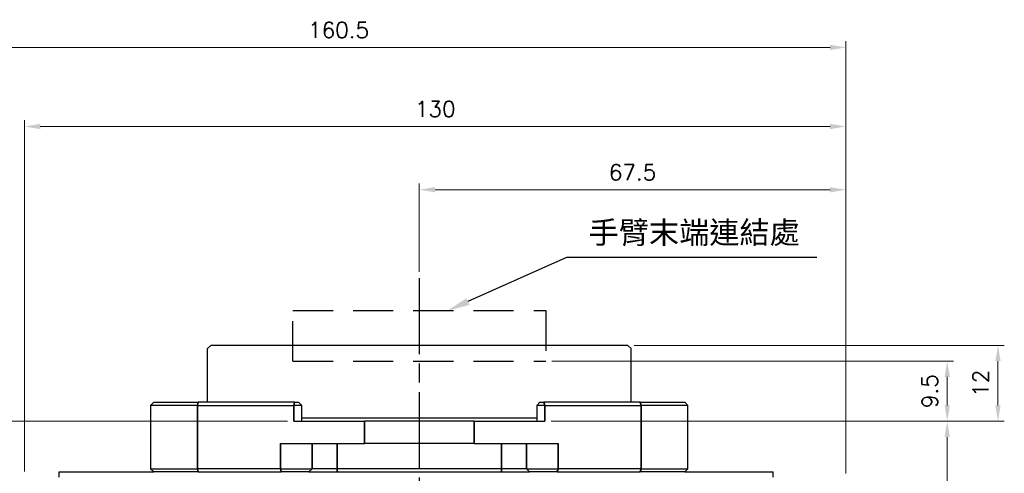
# Model space of a CAD drawing. Header units: millimetres. Extents: x 399 to 6233, y -1870 to 1602.
# Tile 121 of 256: x 4734 to 4890, y -933 to -861. Entities that reach past the tile are written whole.
import ezdxf

# ---------------------------------------------------------------- set-up
doc = ezdxf.new("R2010")
doc.units = ezdxf.units.MM
doc.linetypes.add('AM_ISO08W050', pattern=[18, 12, -1.5, 3, -1.5])
doc.linetypes.add('HIDDEN', pattern=[9.525, 6.35, -3.175])
for name, color, linetype, lineweight in [('AM_5', 3, 'Continuous', 25), ('AM_7', 4, 'AM_ISO08W050', 25), ('可見 (ISO)', 7, 'Continuous', 25), ('窄部可見 (ISO)', 7, 'Continuous', 35)]:
    doc.layers.add(name, color=color, linetype=linetype, lineweight=lineweight)
doc.styles.get("Standard").update_dxf_attribs({"font": 'arial.ttf'})
doc.styles.add('尺寸標註', font='romans.shx', dxfattribs={"bigfont": 'CHINESET.SHX'})
doc.dimstyles.new('CNS1$0', dxfattribs={"dimtxt": 2.5, "dimasz": 2.5, "dimexe": 1, "dimexo": 1, "dimgap": 1.5, "dimtad": 1, "dimtoh": 1, "dimdec": 1, "dimdsep": 46, "dimtxsty": '尺寸標註', "dimcen": 0, "dimclrd": 2, "dimclre": 2, "dimclrt": 1, "dimadec": 0, "dimazin": 2, "dimtp": 0.1, "dimtm": 0.1, "dimtfac": 0.71, "dimtdec": 1, "dimtmove": 0, "dimatfit": 0, "dimfxl": 0, "dimlwd": 13, "dimlwe": 13, "dimarcsym": 0})

# ---------------------------------------------------------------- blocks, each defined once
blk = doc.blocks.new('*S232')
at = {"layer": 'AM_5', "color": 7}
for p, q in [((10226.38, -457.09), (10210.79, -464.07)), ((10266.01, -457.09), (10226.38, -457.09))]:
    blk.add_line(p, q, dxfattribs=at)
at = {"layer": 'AM_5', "color": 7, "linetype": 'Continuous'}
blk.add_trace([(10210.55, -463.54), (10211.03, -464.6), (10207.59, -465.5)], dxfattribs=at)
at = {"layer": 'AM_5', "color": 2, "insert": (10229.88, -455.34), "char_height": 3.5, "attachment_point": 7}
blk.add_mtext('{\\fPMingLiU|b0|i0|c136|p18;手臂末端連結處}', dxfattribs=at)
blk = doc.blocks.new('*D287')
at = {"layer": 'AM_5', "color": 2, "lineweight": 13}
for p, q in [((4797.26, -901.33), (4797.26, -887.33)), ((4864.76, -933.19), (4864.76, -887.33)), ((4799.76, -888.33), (4862.26, -888.33))]:
    blk.add_line(p, q, dxfattribs=at)
at = {"layer": 'AM_5', "color": 2, "lineweight": -2}
for points in [[(4799.76, -887.92), (4799.76, -888.75), (4797.26, -888.33)], [(4862.26, -887.92), (4862.26, -888.75), (4864.76, -888.33)]]:
    blk.add_solid(points, dxfattribs=at)
at = {"layer": 'Defpoints', "color": 0, "lineweight": -2}
for p in [(4864.76, -888.33), (4797.26, -902.33), (4864.76, -934.19)]:
    blk.add_point(p, dxfattribs=at)
at = {"layer": 'AM_5', "color": 1, "insert": (4831.01, -885.58), "char_height": 2.5, "attachment_point": 5, "style": '尺寸標註'}
blk.add_mtext('67.5', dxfattribs=at)
blk = doc.blocks.new('*D288')
at = {"layer": 'AM_5', "color": 2, "lineweight": 13}
for p, q in [((4734.81, -932.91), (4734.81, -877.33)), ((4737.31, -878.33), (4862.26, -878.33)), ((4864.76, -933.19), (4864.76, -877.33))]:
    blk.add_line(p, q, dxfattribs=at)
at = {"layer": 'AM_5', "color": 2, "lineweight": -2}
for points in [[(4737.31, -877.92), (4737.31, -878.75), (4734.81, -878.33)], [(4862.26, -877.92), (4862.26, -878.75), (4864.76, -878.33)]]:
    blk.add_solid(points, dxfattribs=at)
at = {"layer": 'Defpoints', "color": 0, "lineweight": -2}
for p in [(4864.76, -878.33), (4734.81, -933.91), (4864.76, -934.19)]:
    blk.add_point(p, dxfattribs=at)
at = {"layer": 'AM_5', "color": 1, "insert": (4799.79, -875.58), "char_height": 2.5, "attachment_point": 5, "style": '尺寸標註'}
blk.add_mtext('130', dxfattribs=at)
blk = doc.blocks.new('*D289')
at = {"layer": 'AM_5', "color": 2, "lineweight": 13}
for p, q in [((4704.24, -936.79), (4704.24, -864.83)), ((4862.26, -865.83), (4706.74, -865.83)), ((4864.76, -933.19), (4864.76, -864.83))]:
    blk.add_line(p, q, dxfattribs=at)
at = {"layer": 'AM_5', "color": 2, "lineweight": -2}
for points in [[(4706.74, -865.42), (4706.74, -866.25), (4704.24, -865.83)], [(4862.26, -865.42), (4862.26, -866.25), (4864.76, -865.83)]]:
    blk.add_solid(points, dxfattribs=at)
at = {"layer": 'Defpoints', "color": 0, "lineweight": -2}
for p in [(4704.24, -865.83), (4864.76, -934.19), (4704.24, -937.79)]:
    blk.add_point(p, dxfattribs=at)
at = {"layer": 'AM_5', "color": 1, "insert": (4784.5, -863.08), "char_height": 2.5, "attachment_point": 5, "style": '尺寸標註'}
blk.add_mtext('160.5', dxfattribs=at)
blk = doc.blocks.new('*D290')
at = {"layer": 'AM_5', "color": 2, "lineweight": 13}
for p, q in [((4818.12, -924.94), (4881.79, -924.94)), ((4880.79, -1030.94), (4880.79, -927.44)), ((4827.43, -1033.44), (4881.79, -1033.44))]:
    blk.add_line(p, q, dxfattribs=at)
at = {"layer": 'AM_5', "color": 2, "lineweight": -2}
for points in [[(4880.38, -927.44), (4881.21, -927.44), (4880.79, -924.94)], [(4880.38, -1030.94), (4881.21, -1030.94), (4880.79, -1033.44)]]:
    blk.add_solid(points, dxfattribs=at)
at = {"layer": 'Defpoints', "color": 0, "lineweight": -2}
for p in [(4817.12, -924.94), (4880.79, -924.94), (4826.43, -1033.44)]:
    blk.add_point(p, dxfattribs=at)
at = {"layer": 'AM_5', "color": 1, "insert": (4878.04, -979.19), "char_height": 2.5, "attachment_point": 5, "rotation": 90, "style": '尺寸標註'}
blk.add_mtext('108.5', dxfattribs=at)
blk = doc.blocks.new('*D330')
at = {"layer": 'AM_5', "color": 2, "lineweight": 13}
for p, q in [((4818.26, -915.44), (4881.79, -915.44)), ((4880.79, -922.44), (4880.79, -917.94)), ((4818.12, -924.94), (4881.79, -924.94))]:
    blk.add_line(p, q, dxfattribs=at)
at = {"layer": 'AM_5', "color": 2, "lineweight": -2}
for points in [[(4880.38, -917.94), (4881.21, -917.94), (4880.79, -915.44)], [(4880.38, -922.44), (4881.21, -922.44), (4880.79, -924.94)]]:
    blk.add_solid(points, dxfattribs=at)
at = {"layer": 'Defpoints', "color": 0, "lineweight": -2}
for p in [(4817.26, -915.44), (4880.79, -915.44), (4817.12, -924.94)]:
    blk.add_point(p, dxfattribs=at)
at = {"layer": 'AM_5', "color": 1, "insert": (4878.04, -920.19), "char_height": 2.5, "attachment_point": 5, "rotation": 90, "style": '尺寸標註'}
blk.add_mtext('9.5', dxfattribs=at)
blk = doc.blocks.new('*D331')
at = {"layer": 'AM_5', "color": 2, "lineweight": 13}
for p, q in [((4831.26, -912.94), (4889.82, -912.94)), ((4888.82, -922.44), (4888.82, -915.44)), ((4818.12, -924.94), (4889.82, -924.94))]:
    blk.add_line(p, q, dxfattribs=at)
at = {"layer": 'AM_5', "color": 2, "lineweight": -2}
for points in [[(4888.41, -915.44), (4889.24, -915.44), (4888.82, -912.94)], [(4888.41, -922.44), (4889.24, -922.44), (4888.82, -924.94)]]:
    blk.add_solid(points, dxfattribs=at)
at = {"layer": 'Defpoints', "color": 0, "lineweight": -2}
for p in [(4830.26, -912.94), (4888.82, -912.94), (4817.12, -924.94)]:
    blk.add_point(p, dxfattribs=at)
at = {"layer": 'AM_5', "color": 1, "insert": (4886.07, -918.94), "char_height": 2.5, "attachment_point": 5, "rotation": 90, "style": '尺寸標註'}
blk.add_mtext('12', dxfattribs=at)
blk = doc.blocks.new('*D291')
at = {"layer": 'AM_5', "color": 2, "lineweight": 13}
for p, q in [((4776.41, -924.94), (4691.15, -924.94)), ((4692.15, -927.44), (4692.15, -942.99)), ((4698.13, -945.49), (4691.15, -945.49))]:
    blk.add_line(p, q, dxfattribs=at)
at = {"layer": 'AM_5', "color": 2, "lineweight": -2}
for points in [[(4691.73, -927.44), (4692.56, -927.44), (4692.15, -924.94)], [(4691.73, -942.99), (4692.56, -942.99), (4692.15, -945.49)]]:
    blk.add_solid(points, dxfattribs=at)
at = {"layer": 'Defpoints', "color": 0, "lineweight": -2}
for p in [(4777.41, -924.94), (4692.15, -945.49), (4699.13, -945.49)]:
    blk.add_point(p, dxfattribs=at)
at = {"layer": 'AM_5', "color": 1, "insert": (4689.4, -935.22), "char_height": 2.5, "attachment_point": 5, "rotation": 90, "style": '尺寸標註'}
blk.add_mtext('20.6', dxfattribs=at)

msp = doc.modelspace()

# ---------------------------------------------------------------- linework, layer by layer
at = {"color": 7, "linetype": 'HIDDEN'}
for p, q in [((4777.264, -915.444), (4777.264, -907.444)), ((4777.264, -907.444), (4817.264, -907.444)), ((4817.264, -907.444), (4817.264, -915.444)), ((4777.264, -915.444), (4817.264, -915.444))]:
    msp.add_line(p, q, dxfattribs=at)
at = {"layer": 'AM_7'}
msp.add_line((4797.264, -902.334), (4797.264, -1038.554), dxfattribs=at)
at = {"layer": '可見 (ISO)'}
for p, q in [((4764.264, -912.944), (4763.764, -913.444)), ((4763.764, -921.944), (4763.764, -913.444)), ((4830.264, -912.944), (4764.264, -912.944)), ((4830.264, -912.944), (4830.764, -913.444)), ((4830.764, -921.944), (4830.764, -913.444)), ((4754.764, -922.444), (4755.264, -921.944)), ((4755.264, -921.944), (4762.306, -921.944)), ((4777.542, -921.944), (4762.306, -921.944)), ((4777.542, -921.944), (4778.171, -921.944)), ((4778.171, -921.944), (4778.671, -922.444)), ((4816.357, -921.944), (4815.857, -922.444)), ((4816.357, -921.944), (4816.987, -921.944)), ((4832.223, -921.944), (4816.987, -921.944)), ((4832.223, -921.944), (4839.264, -921.944)), ((4839.764, -922.444), (4839.264, -921.944)), ((4762.176, -922.444), (4754.764, -922.444)), ((4754.764, -922.444), (4754.764, -932.444)), ((4762.176, -922.444), (4777.413, -922.444)), ((4778.671, -922.444), (4777.413, -922.444)), ((4778.671, -924.944), (4778.671, -922.444)), ((4817.116, -922.444), (4815.857, -922.444)), ((4815.857, -922.444), (4815.857, -924.944)), ((4817.116, -922.444), (4832.353, -922.444)), ((4839.764, -922.444), (4832.353, -922.444)), ((4839.764, -932.444), (4839.764, -922.444)), ((4777.413, -924.944), (4788.594, -924.944)), ((4815.857, -924.444), (4778.671, -924.444)), ((4805.935, -924.944), (4788.594, -924.944)), ((4805.935, -924.944), (4817.116, -924.944)), ((4775.301, -928.444), (4788.594, -928.444)), ((4805.935, -928.444), (4788.594, -928.444)), ((4805.935, -928.444), (4819.228, -928.444)), ((4740.264, -933.766), (4740.264, -932.944)), ((4740.264, -932.944), (4755.265, -932.944)), ((4754.764, -932.444), (4762.176, -932.444)), ((4754.764, -932.444), (4755.264, -932.944)), ((4762.306, -932.944), (4755.265, -932.944)), ((4775.301, -932.444), (4762.176, -932.444)), ((4762.306, -932.944), (4775.43, -932.944)), ((4775.301, -932.444), (4780.3, -932.444)), ((4779.805, -932.944), (4775.43, -932.944)), ((4779.805, -932.944), (4784.264, -932.944)), ((4784.264, -932.444), (4780.3, -932.444)), ((4810.264, -932.444), (4784.264, -932.444)), ((4784.264, -932.944), (4810.264, -932.944)), ((4814.229, -932.444), (4810.264, -932.444)), ((4810.264, -932.944), (4814.724, -932.944)), ((4814.229, -932.444), (4819.228, -932.444)), ((4819.099, -932.944), (4814.724, -932.944)), ((4819.099, -932.944), (4832.223, -932.944)), ((4832.353, -932.444), (4819.228, -932.444)), ((4839.264, -932.944), (4832.223, -932.944)), ((4832.353, -932.444), (4839.764, -932.444)), ((4839.764, -932.444), (4839.264, -932.944)), ((4839.264, -932.944), (4853.264, -932.944)), ((4853.264, -933.766), (4853.264, -932.944))]:
    msp.add_line(p, q, dxfattribs=at)
at = {"layer": '窄部可見 (ISO)'}
for p, q in [((4762.176, -922.444), (4762.306, -921.944)), ((4777.413, -922.444), (4777.542, -921.944)), ((4817.116, -922.444), (4816.987, -921.944)), ((4832.353, -922.444), (4832.223, -921.944)), ((4762.176, -932.444), (4762.176, -922.444)), ((4777.413, -922.444), (4777.413, -924.944)), ((4817.116, -924.944), (4817.116, -922.444)), ((4832.353, -922.444), (4832.353, -932.444)), ((4788.594, -928.444), (4788.594, -924.944)), ((4805.935, -928.444), (4805.935, -924.944)), ((4775.301, -928.444), (4775.301, -932.444)), ((4780.3, -932.444), (4780.3, -928.444)), ((4784.264, -932.444), (4784.264, -928.444)), ((4810.264, -932.444), (4810.264, -928.444)), ((4814.229, -928.444), (4814.229, -932.444)), ((4819.228, -932.444), (4819.228, -928.444)), ((4762.176, -932.444), (4762.306, -932.944)), ((4775.301, -932.444), (4775.43, -932.944)), ((4780.3, -932.444), (4779.805, -932.944)), ((4784.264, -932.444), (4784.264, -932.944)), ((4810.264, -932.444), (4810.264, -932.944)), ((4814.229, -932.444), (4814.724, -932.944)), ((4819.228, -932.444), (4819.099, -932.944)), ((4832.223, -932.944), (4832.353, -932.444))]:
    msp.add_line(p, q, dxfattribs=at)

# ---------------------------------------------------------------- block references
at = {"layer": 'AM_5', "color": 7}
msp.add_blockref('*S232', (-5405.829, -441.944), dxfattribs=at)

# ---------------------------------------------------------------- dimensions: what is measured, and where the dimension line sits
at = {"layer": 'AM_5'}
for base, p1, p2, picture, middle in [((4704.244, -865.834), (4864.764, -934.186), (4704.244, -937.794), '*D289', (4784.504, -863.084)), ((4864.764366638, -878.333959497), (4734.814366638, -933.90763359), (4864.764366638, -934.186041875), '*D288', (4799.789366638, -875.583959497)), ((4864.764, -888.334), (4797.264, -902.334), (4864.764, -934.186), '*D287', (4831.014, -885.584))]:
    dim = msp.add_linear_dim(base=base, p1=p1, p2=p2, dimstyle='CNS1$0', override={"dimfxl": 4, "dimarcsym": 1}, dxfattribs=at)
    dim.commit()
    dim.dimension.update_dxf_attribs({"geometry": picture, "text_midpoint": middle})
for base, p1, p2, override, picture, middle in [((4888.824, -912.944), (4817.116, -924.944), (4830.264, -912.944), {"dimtix": 1, "dimfxl": 4, "dimarcsym": 1}, '*D331', (4886.074, -918.944)), ((4880.793, -915.444), (4817.116, -924.944), (4817.264, -915.444), {"dimtix": 1, "dimfxl": 4, "dimarcsym": 1}, '*D330', (4878.043, -920.194)), ((4692.146518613, -945.493959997), (4777.412528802, -924.943959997), (4699.134366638, -945.493959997), {"dimfxl": 4, "dimarcsym": 1}, '*D291', (4689.396518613, -935.218959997)), ((4880.793, -924.944), (4826.43, -1033.444), (4817.116, -924.944), {"dimtix": 1, "dimfxl": 4, "dimarcsym": 1}, '*D290', (4878.043, -979.194))]:
    dim = msp.add_linear_dim(base=base, p1=p1, p2=p2, angle=90, dimstyle='CNS1$0', override=override, dxfattribs=at)
    dim.commit()
    dim.dimension.update_dxf_attribs({"geometry": picture, "text_midpoint": middle})

doc.saveas('drawing.dxf')
